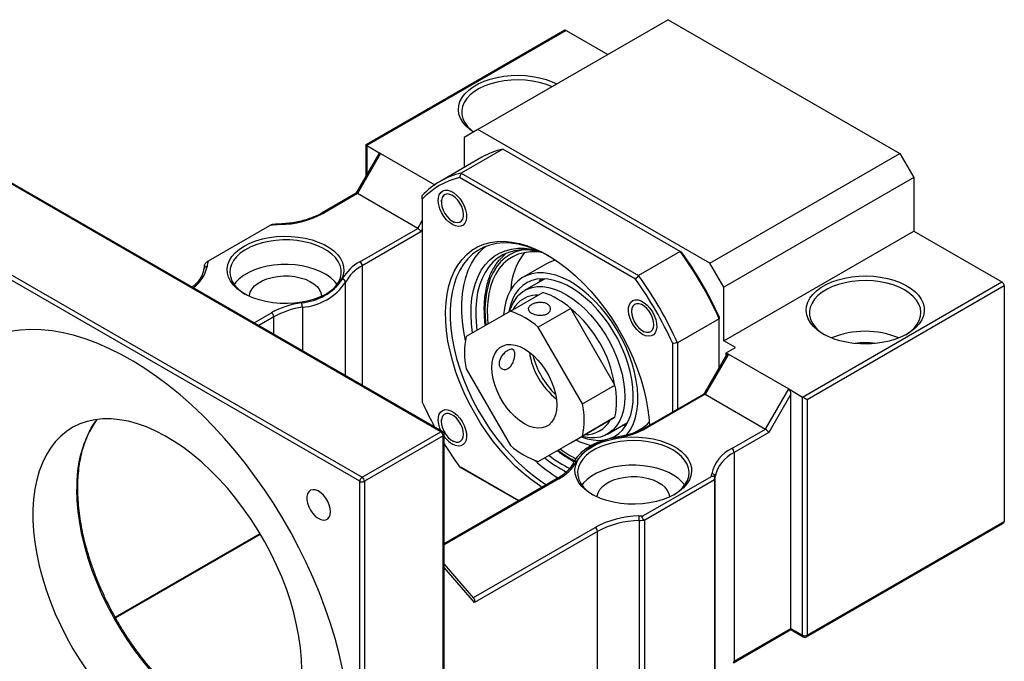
# Model space of a CAD drawing. Header units: millimetres. Extents: x 48 to 285, y 29 to 197.
# Tile 6 of 6: x 210 to 260, y 140 to 173. Entities that reach past the tile are written whole.
import ezdxf

# ---------------------------------------------------------------- set-up
doc = ezdxf.new("R2010")
doc.units = ezdxf.units.MM

msp = doc.modelspace()

# ---------------------------------------------------------------- linework, layer by layer
at = {"color": 7, "linetype": 'Continuous', "lineweight": 25}
for p, q in [((243.2072, 172.9272), (233.5435, 167.3484)), ((243.2072, 172.9272), (254.9924, 166.1238)), ((237.9385, 172.3906), (227.8378, 166.5596)), ((238.0218, 172.3824), (227.8866, 166.5314)), ((238.0218, 172.3824), (240.1426, 171.158)), ((233.5435, 167.3484), (232.8363, 166.9401)), ((245.3286, 160.545), (233.5435, 167.3484)), ((232.8363, 166.9401), (232.8363, 165.4096)), ((227.8378, 166.5596), (227.8378, 164.9548)), ((227.8866, 166.5314), (228.5937, 166.1232)), ((234.8089, 166.3457), (232.6876, 165.1211)), ((243.8274, 161.1395), (234.8089, 166.3457)), ((228.4975, 166.0975), (227.342, 164.0961)), ((228.5937, 166.1232), (227.4152, 164.082)), ((228.5937, 166.1232), (231.3466, 164.534)), ((233.7353, 165.9285), (231.614, 164.7039)), ((245.3286, 160.545), (254.9924, 166.1238)), ((254.9924, 166.1238), (255.6995, 164.8991)), ((231.6578, 151.9737), (208.3233, 165.4444)), ((231.7412, 151.982), (208.4066, 165.4527)), ((241.5511, 159.7322), (232.6068, 164.8956)), ((232.6876, 165.1211), (241.7061, 159.9149)), ((255.6995, 164.8991), (246.0357, 159.3203)), ((255.6995, 164.8991), (255.6995, 162.1773)), ((227.3462, 164.0985), (225.6205, 163.1023)), ((227.4152, 164.082), (225.7039, 163.0941)), ((230.4793, 162.3131), (227.4152, 164.082)), ((230.715, 163.8031), (230.715, 153.4746)), ((231.68, 163.7516), (231.68, 163.6631)), ((227.533, 149.4564), (204.1985, 162.9272)), ((204.3164, 163.1313), (227.6509, 149.6606)), ((232.2456, 162.6834), (232.3221, 162.6392)), ((219.8413, 160.6622), (222.9683, 162.4673)), ((227.5454, 160.6194), (230.4793, 162.3131)), ((246.0357, 156.5985), (255.6995, 162.1773)), ((255.6995, 162.1773), (260.1778, 159.592)), ((230.646, 162.1372), (227.6633, 160.4153)), ((243.8274, 161.1395), (241.7061, 159.9149)), ((219.6418, 160.4383), (219.6065, 160.2524)), ((237.0195, 160.5116), (235.841, 159.8312)), ((246.0357, 159.3203), (245.3286, 160.545)), ((236.9352, 159.7508), (235.9136, 159.1611)), ((236.8064, 159.7531), (236.802, 159.6739)), ((246.0357, 156.5985), (246.0357, 159.3203)), ((250.0426, 153.7411), (260.1778, 159.592)), ((260.2957, 159.3879), (250.2783, 153.605)), ((260.2957, 159.3879), (260.2957, 147.4119)), ((235.1902, 158.1087), (236.8402, 159.0612)), ((238.2606, 158.2412), (236.6107, 157.2886)), ((240.5069, 154.3505), (238.2606, 158.2412)), ((241.3466, 158.1711), (241.3466, 158.0827)), ((235.1902, 158.1087), (232.944, 156.8115)), ((245.8, 157.7229), (243.6786, 156.4983)), ((245.8, 155.2425), (245.8, 157.7229)), ((238.8569, 153.398), (236.6107, 157.2886)), ((241.9122, 157.103), (241.9888, 157.0587)), ((243.4429, 152.9808), (243.4429, 156.4554)), ((243.6786, 156.4983), (243.6786, 153.1168)), ((246.6249, 156.2583), (246.0357, 156.5985)), ((246.1535, 155.9862), (246.6249, 156.2583)), ((246.1751, 155.8923), (245.0197, 153.891)), ((246.2714, 155.9181), (245.0929, 153.8769)), ((246.1535, 155.9862), (246.2714, 155.9181)), ((246.1535, 155.8549), (246.1535, 155.9862)), ((246.2714, 155.9181), (249.3355, 154.1493)), ((232.944, 155.1712), (235.1902, 151.2806)), ((238.8569, 153.398), (240.5069, 154.3505)), ((248.157, 152.108), (249.3355, 154.1493)), ((249.3355, 154.1493), (250.0426, 153.7411)), ((245.0238, 153.8934), (242.0756, 152.1914)), ((245.0929, 153.8769), (242.159, 152.1832)), ((245.0929, 153.8769), (248.157, 152.108)), ((249.4534, 153.8888), (248.3237, 151.9321)), ((249.4534, 141.9692), (249.4534, 153.8888)), ((250.0426, 141.629), (250.0426, 153.7411)), ((250.2783, 153.605), (250.2783, 141.629)), ((238.2606, 151.4131), (240.5069, 152.7103)), ((240.5069, 152.7103), (238.8569, 151.7578)), ((231.68, 152.5889), (231.68, 152.5004)), ((240.13, 151.8574), (241.1515, 152.4472)), ((241.0512, 152.3045), (240.907, 152.306)), ((241.4651, 151.9162), (241.8525, 152.1398)), ((227.6509, 149.6606), (231.6578, 151.9737)), ((231.7757, 151.7696), (227.7687, 149.4564)), ((231.7757, 130.1313), (231.7757, 151.7696)), ((231.8245, 130.1993), (231.8245, 151.8376)), ((236.6107, 150.4606), (238.8569, 151.7578)), ((246.4457, 151.1201), (248.157, 152.108)), ((248.3237, 151.9321), (246.5635, 150.916)), ((232.2456, 151.5207), (232.3221, 151.4765)), ((236.6107, 150.4606), (238.2606, 151.4131)), ((246.5635, 150.916), (246.5635, 140.3009)), ((232.6068, 150.1978), (235.6145, 148.4615)), ((235.6145, 148.4615), (232.6876, 150.1512)), ((241.9506, 147.7087), (245.4067, 149.7039)), ((245.5956, 139.077), (245.5956, 149.692)), ((227.533, 122.5106), (227.533, 149.4564)), ((227.7687, 149.4564), (227.7687, 122.5106)), ((237.5725, 149.5919), (231.8245, 146.2736)), ((245.5643, 149.5227), (242.0287, 147.4817)), ((245.5643, 149.5227), (245.5643, 138.9077)), ((241.7355, 147.4636), (241.7355, 136.8486)), ((242.0287, 136.8666), (242.0287, 147.4817)), ((250.2438, 141.5527), (260.2266, 147.3157)), ((250.2783, 141.629), (260.2957, 147.4119)), ((215.1281, 142.5075), (222.4914, 146.7582)), ((239.6153, 146.9048), (233.3625, 143.2952)), ((239.6153, 136.2898), (239.6153, 146.9048)), ((233.337, 143.5113), (231.8245, 145.2579)), ((246.529, 140.2246), (249.4534, 141.9128)), ((246.5635, 140.3009), (249.4534, 141.9692)), ((249.4534, 141.9692), (250.0426, 141.629)), ((249.4534, 141.9128), (250.0771, 141.5527))]:
    msp.add_line(p, q, dxfattribs=at)
at = {"color": 8, "linetype": 'Continuous', "lineweight": 25}
for p, q in [((227.8866, 166.5314), (227.8866, 165.0394)), ((230.4793, 162.3131), (230.715, 162.7214)), ((230.715, 162.2567), (230.646, 162.1372)), ((227.6633, 160.4153), (227.6633, 154.3361)), ((236.6599, 159.5919), (236.7512, 159.7516)), ((226.8108, 154.8282), (226.8108, 159.5743)), ((224.617, 158.3078), (224.617, 156.0947)), ((222.1622, 157.5118), (223.0423, 158.0198)), ((223.1602, 157.8157), (222.398, 157.3757)), ((223.1602, 156.9357), (223.1602, 157.8157)), ((237.6559, 149.5836), (231.8245, 146.2172)), ((215.1044, 142.5502), (222.4664, 146.8002)), ((233.3131, 143.5388), (239.4974, 147.109)), ((233.3625, 143.2952), (231.8245, 145.0714))]:
    msp.add_line(p, q, dxfattribs=at)
at = {"color": 7, "linetype": 'Continuous', "lineweight": 25, "flags": 128}
for points in [[(233.3106, 167.214), (233.1253, 167.3461), (232.9261, 167.5256), (232.7665, 167.7179), (232.6491, 167.9201), (232.5757, 168.1291), (232.5473, 168.3417), (232.5643, 168.5547), (232.6266, 168.7649), (232.7331, 168.969), (232.8823, 169.1641), (233.0719, 169.3471), (233.299, 169.5153), (233.5602, 169.666), (233.8515, 169.7971), (234.1685, 169.9066), (234.5064, 169.9927), (234.8601, 170.0542), (235.2241, 170.0902), (235.5931, 170.1), (235.9614, 170.0836), (236.3234, 170.0412), (236.6736, 169.9735), (237.0067, 169.8814), (237.3177, 169.7663), (237.5466, 169.6594)], [(237.3002, 169.5171), (237.2777, 169.5273), (236.9767, 169.6444), (236.6521, 169.7383), (236.3094, 169.8076), (235.9542, 169.8509), (235.5923, 169.8677), (235.2297, 169.8576), (234.8723, 169.8209), (234.5259, 169.758), (234.1963, 169.6701), (233.8889, 169.5586), (233.6087, 169.4253), (233.3603, 169.2724), (233.1479, 169.1025), (232.9748, 168.9182), (232.844, 168.7227), (232.7575, 168.5192), (232.7169, 168.3109), (232.7227, 168.1013), (232.7749, 167.8939), (232.8726, 167.6921), (233.0142, 167.4991), (233.1974, 167.3181), (233.3212, 167.2201)], [(232.2457, 162.5064), (232.0911, 162.6151), (231.9438, 162.7574), (231.8106, 162.9269), (231.6977, 163.1155), (231.6105, 163.3144), (231.553, 163.5144), (231.5278, 163.706), (231.5362, 163.8804), (231.5778, 164.0294), (231.6506, 164.1459), (231.7513, 164.2247), (231.875, 164.2619), (232.0161, 164.2558), (232.1679, 164.2067), (232.3234, 164.117), (232.4752, 163.9908), (232.6163, 163.8339), (232.74, 163.6539), (232.8407, 163.459), (232.9135, 163.2583), (232.9551, 163.0613), (232.9635, 162.8772), (232.9383, 162.7146), (232.8808, 162.5811), (232.7936, 162.4828), (232.6807, 162.4245), (232.5475, 162.4089), (232.4002, 162.4366), (232.2457, 162.5064)], [(231.7135, 163.4223), (231.7749, 163.2462), (231.8636, 163.0754), (231.9745, 162.9198), (232.1012, 162.7884), (232.2363, 162.6888), (232.3719, 162.6269), (232.5002, 162.6063), (232.6137, 162.6281), (232.7058, 162.691), (232.7712, 162.7915), (232.806, 162.9236), (232.8083, 163.0798), (232.7778, 163.2509), (232.7164, 163.4269), (232.6277, 163.5977), (232.5168, 163.7534), (232.3901, 163.8848), (232.255, 163.9843), (232.1194, 164.0462), (231.9911, 164.0669), (231.8776, 164.0451), (231.7855, 163.9821), (231.7201, 163.8817), (231.6853, 163.7495), (231.683, 163.5934), (231.7135, 163.4223)], [(221.6641, 161.4151), (221.9435, 161.5573), (222.2517, 161.6782), (222.5836, 161.7758), (222.9341, 161.8487), (223.2977, 161.8956), (223.6686, 161.9158), (224.041, 161.9091), (224.409, 161.8754), (224.7667, 161.8154), (225.1086, 161.73), (225.4293, 161.6205), (225.7237, 161.4887), (225.9871, 161.3366), (226.2155, 161.1667), (226.4051, 160.9816), (226.5531, 160.7842), (226.657, 160.5777), (226.7153, 160.3652), (226.727, 160.1503), (226.6919, 159.9361), (226.6107, 159.7263), (226.4845, 159.5239), (226.3153, 159.3323), (226.1059, 159.1544), (225.8596, 158.9931), (225.5801, 158.8508), (225.272, 158.7299), (224.94, 158.6323), (224.5895, 158.5594), (224.2259, 158.5125), (223.855, 158.4923), (223.4826, 158.499), (223.1146, 158.5327), (222.7569, 158.5927), (222.415, 158.6781), (222.0943, 158.7876), (221.7999, 158.9194), (221.5365, 159.0715), (221.3081, 159.2414), (221.1185, 159.4265), (220.9705, 159.6239), (220.8666, 159.8305), (220.8083, 160.0429), (220.7966, 160.2579), (220.8317, 160.472), (220.9129, 160.6819), (221.0391, 160.8842), (221.2083, 161.0759), (221.4177, 161.2537), (221.6641, 161.4151)], [(225.8117, 158.966), (225.9484, 159.055), (226.1609, 159.225), (226.3339, 159.4092), (226.4648, 159.6047), (226.5512, 159.8083), (226.5919, 160.0166), (226.586, 160.2261), (226.5339, 160.4335), (226.4361, 160.6354), (226.2945, 160.8284), (226.1113, 161.0093), (225.8895, 161.1753), (225.6328, 161.3235), (225.3453, 161.4515), (225.0319, 161.5573), (224.6976, 161.639), (224.3479, 161.6955), (223.9886, 161.7256), (223.6256, 161.7289), (223.2648, 161.7055), (222.9122, 161.6556), (222.5735, 161.58), (222.2544, 161.4801), (221.96, 161.3575), (221.6952, 161.2141), (221.4643, 161.0524), (221.2711, 160.8749), (221.1188, 160.6846), (221.01, 160.4847), (220.9463, 160.2783), (220.9288, 160.069), (220.9579, 159.8601), (221.033, 159.655), (221.1529, 159.4572), (221.3157, 159.2698), (221.5186, 159.096), (221.7119, 158.966)], [(236.8007, 149.1463), (236.667, 149.2338), (236.2576, 149.5268), (235.8534, 149.8542), (235.457, 150.2139), (235.0708, 150.6036), (234.6973, 151.0209), (234.3389, 151.4631), (233.9978, 151.9275), (233.6762, 152.4111), (233.376, 152.9108), (233.0993, 153.4235), (232.8478, 153.946), (232.623, 154.4749), (232.4264, 155.0069), (232.2592, 155.5387), (232.1225, 156.0668), (232.0171, 156.5879), (231.9437, 157.0988), (231.9028, 157.5962), (231.8946, 158.077), (231.9191, 158.538), (231.9763, 158.9765), (232.0658, 159.3897), (232.187, 159.7748), (232.339, 160.1296), (232.5211, 160.4517), (232.732, 160.7391), (232.9703, 160.99), (233.2347, 161.2028), (233.5233, 161.3762), (233.8344, 161.509), (234.166, 161.6005), (234.5161, 161.65), (234.8823, 161.6572), (235.2625, 161.6222), (235.6541, 161.545), (236.0547, 161.4263), (236.4618, 161.2667), (236.8728, 161.0672), (237.2851, 160.8292), (237.6961, 160.5541), (238.1033, 160.2437), (238.5039, 159.8999), (238.8955, 159.5249), (239.2756, 159.121), (239.6419, 158.6909), (239.9919, 158.2373), (240.3236, 157.7629), (240.6347, 157.2709), (240.9233, 156.7642), (241.1876, 156.2462), (241.426, 155.7201), (241.6369, 155.1893), (241.8189, 154.657), (241.971, 154.1266), (242.0922, 153.6016), (242.1816, 153.0852), (242.2388, 152.5806), (242.257, 152.2961)], [(237.1391, 160.9179), (236.7891, 161.1013), (236.3839, 161.2784), (235.9841, 161.415), (235.5921, 161.5102), (235.2105, 161.5633), (234.8418, 161.5741), (234.4884, 161.5425), (234.1525, 161.4687), (233.8364, 161.3532), (233.5421, 161.1966), (233.2714, 161.0001), (233.0263, 160.7649), (232.8082, 160.4925), (232.6185, 160.1847), (232.4585, 159.8435), (232.3293, 159.4711), (232.2317, 159.0699), (232.1662, 158.6425), (232.1333, 158.1918), (232.1333, 157.7205), (232.1662, 157.2318), (232.2317, 156.7288), (232.3293, 156.2149), (232.4585, 155.6933), (232.6185, 155.1674), (232.8082, 154.6406), (233.0263, 154.1164), (233.2714, 153.5981), (233.5421, 153.0891), (233.8364, 152.5928), (234.1525, 152.1122), (234.4884, 151.6506), (234.8418, 151.211), (235.2105, 150.7961), (235.5921, 150.4087), (235.9841, 150.0513), (236.3839, 149.7262), (236.7891, 149.4355), (237.0317, 149.2796)], [(232.9051, 156.6175), (232.8209, 157.069), (232.7554, 157.572), (232.7226, 158.0607), (232.7226, 158.5319), (232.7554, 158.9827), (232.8209, 159.4101), (232.9186, 159.8113), (233.0478, 160.1837), (233.2078, 160.5249), (233.3974, 160.8327), (233.6155, 161.1051), (233.8607, 161.3403), (233.9206, 161.3888)], [(233.2692, 156.9993), (233.2151, 157.4572), (233.1909, 157.9148), (233.199, 158.3546), (233.2392, 158.7734), (233.3113, 159.1684), (233.4149, 159.5368), (233.549, 159.876), (233.7129, 160.1835), (233.9054, 160.4574), (234.1251, 160.6956), (234.3705, 160.8964), (234.6398, 161.0585), (234.9312, 161.1808), (235.2426, 161.2623), (235.5719, 161.3025), (235.9167, 161.3011), (236.2746, 161.2581), (236.6179, 161.1808)], [(236.82, 161.0847), (236.7755, 161.0972), (236.412, 161.1785), (236.0593, 161.2185), (235.7199, 161.2168), (235.3962, 161.1735), (235.0906, 161.0889), (234.8052, 160.9636), (234.5422, 160.7986), (234.3034, 160.5949), (234.0905, 160.3541), (233.9051, 160.0779), (233.7485, 159.7683), (233.6219, 159.4275), (233.5261, 159.058), (233.4619, 158.6625), (233.4296, 158.2437), (233.4296, 157.8047), (233.4619, 157.3487), (233.4886, 157.126)], [(236.82, 161.0847), (236.5369, 161.1169), (236.2054, 161.118), (235.8896, 161.0775), (235.5918, 160.9956), (235.3143, 160.873), (235.0591, 160.7107), (234.8283, 160.5098), (234.6237, 160.2718), (234.4466, 159.9987), (234.2986, 159.6924), (234.1807, 159.3553), (234.0939, 158.99), (234.0387, 158.5992), (234.0156, 158.186), (234.0248, 157.7534), (234.0495, 157.4499)], [(226.3794, 159.4692), (226.2525, 159.6229), (226.0593, 159.8003), (225.8285, 159.9621), (225.5636, 160.1055), (225.2692, 160.2281), (224.9501, 160.328), (224.6114, 160.4035), (224.2588, 160.4534), (223.898, 160.4769), (223.535, 160.4736), (223.1757, 160.4434), (222.826, 160.387), (222.4917, 160.3053), (222.1783, 160.1995), (221.8908, 160.0715), (221.6341, 159.9233), (221.4123, 159.7573), (221.2291, 159.5764), (221.1442, 159.4692)], [(221.9286, 158.8575), (221.9318, 158.9071), (221.9733, 159.0757), (222.061, 159.2383), (222.1929, 159.3907), (222.3653, 159.5289), (222.574, 159.6493), (222.8134, 159.7489), (223.0773, 159.825), (223.359, 159.8757), (223.6511, 159.8996), (223.9461, 159.8962), (224.2363, 159.8655), (224.5142, 159.8083), (224.7727, 159.7261), (225.0049, 159.6211), (225.205, 159.4959), (225.3677, 159.3538), (225.4887, 159.1985), (225.5651, 159.0339), (225.5948, 158.8645), (225.595, 158.8575)], [(241.3815, 155.4425), (241.2306, 155.8755), (241.0511, 156.3063), (240.8446, 156.7307), (240.6133, 157.1446), (240.3592, 157.5442), (240.085, 157.9254), (239.7931, 158.2847), (239.4864, 158.6186), (239.1679, 158.9238), (238.8406, 159.1974), (238.5077, 159.4369), (238.1724, 159.6398), (237.838, 159.8043), (237.5075, 159.9287), (237.1843, 160.0119), (236.8714, 160.053), (236.5719, 160.0516), (236.2886, 160.0079), (236.0243, 159.9221), (235.7814, 159.7951), (235.5625, 159.6282), (235.3694, 159.4229), (235.2042, 159.1812), (235.0684, 158.9055), (234.9633, 158.5983), (234.8899, 158.2628), (234.8497, 157.912)], [(241.166, 155.4565), (241.0206, 155.8726), (240.8467, 156.2864), (240.6463, 156.6936), (240.4214, 157.0901), (240.1743, 157.4717), (239.9075, 157.8346), (239.6238, 158.175), (239.3261, 158.4895), (239.0174, 158.7748), (238.7009, 159.028), (238.3798, 159.2464), (238.0575, 159.428), (237.7373, 159.5707), (237.4223, 159.6731), (237.116, 159.7342), (236.8214, 159.7533), (236.5415, 159.7303), (236.2792, 159.6653), (236.0372, 159.5592), (235.818, 159.4128), (235.6238, 159.2278), (235.4567, 159.006), (235.3183, 158.7498), (235.21, 158.4617), (235.1331, 158.1447), (235.1199, 158.0681)], [(255.3459, 156.9386), (255.0691, 156.7974), (254.7644, 156.6769), (254.4364, 156.579), (254.0899, 156.505), (253.7304, 156.4562), (253.3631, 156.4332), (252.9938, 156.4365), (252.628, 156.466), (252.2712, 156.5212), (251.9289, 156.6013), (251.6062, 156.705), (251.308, 156.8309), (251.0389, 156.9769), (250.803, 157.141), (250.6037, 157.3205), (250.4442, 157.5128), (250.3268, 157.715), (250.2534, 157.924), (250.2249, 158.1366), (250.242, 158.3496), (250.3043, 158.5598), (250.4108, 158.7639), (250.56, 158.959), (250.7496, 159.142), (250.9767, 159.3102), (251.2379, 159.4609), (251.5292, 159.592), (251.8462, 159.7015), (252.1841, 159.7876), (252.5377, 159.8491), (252.9018, 159.8851), (253.2708, 159.8949), (253.6391, 159.8785), (254.001, 159.8361), (254.3513, 159.7683), (254.6844, 159.6763), (254.9954, 159.5612), (255.2796, 159.425), (255.5326, 159.2697), (255.7506, 159.0975), (255.9304, 158.9113), (256.0691, 158.7136), (256.1647, 158.5077), (256.2157, 158.2965), (256.2214, 158.0833), (256.1816, 157.8713), (256.0971, 157.6637), (255.969, 157.4637), (255.7993, 157.2743), (255.5905, 157.0984), (255.3459, 156.9386)], [(255.2281, 159.1837), (254.9554, 159.3222), (254.6543, 159.4393), (254.3298, 159.5332), (253.9871, 159.6025), (253.6319, 159.6458), (253.27, 159.6626), (252.9074, 159.6525), (252.5499, 159.6158), (252.2036, 159.5529), (251.874, 159.465), (251.5666, 159.3535), (251.2864, 159.2202), (251.038, 159.0673), (250.8255, 158.8974), (250.6525, 158.7131), (250.5216, 158.5176), (250.4352, 158.3141), (250.3945, 158.1058), (250.4004, 157.8962), (250.4525, 157.6888), (250.5503, 157.487), (250.6919, 157.294), (250.8751, 157.113), (251.0969, 156.9471), (251.1635, 156.9048)], [(235.6272, 158.9431), (235.826, 159.1061), (236.0488, 159.2297), (236.2933, 159.3126), (236.5567, 159.3538), (236.8362, 159.3529), (237.1287, 159.3098), (237.4309, 159.2252), (237.7396, 159.0998), (238.0515, 158.9351), (238.3629, 158.7328), (238.6707, 158.4952), (238.9713, 158.2249), (239.2616, 157.9249), (239.5382, 157.5984), (239.7983, 157.249), (240.0388, 156.8805), (240.2573, 156.497), (240.4513, 156.1027), (240.6187, 155.7019), (240.7576, 155.299), (240.8665, 154.8984), (240.9443, 154.5045), (240.99, 154.1215), (241.0033, 153.7538), (240.9838, 153.4054), (240.932, 153.0799), (240.8482, 152.7811), (240.7334, 152.5122), (240.589, 152.2761), (240.4164, 152.0755), (240.2176, 151.9124), (239.9947, 151.7888), (239.7503, 151.7059), (239.4868, 151.6647), (239.2074, 151.6657), (238.9149, 151.7087), (238.8139, 151.7326)], [(255.2856, 156.9048), (255.2912, 156.9083), (255.5221, 157.07), (255.7153, 157.2475), (255.8676, 157.4377), (255.9764, 157.6377), (256.0401, 157.844), (256.0576, 158.0534), (256.0285, 158.2623), (255.9534, 158.4674), (255.8335, 158.6652), (255.6707, 158.8526), (255.4678, 159.0264), (255.2281, 159.1837)], [(241.9123, 156.926), (241.7578, 157.0346), (241.6105, 157.177), (241.4773, 157.3464), (241.3644, 157.535), (241.2772, 157.7339), (241.2196, 157.9339), (241.1945, 158.1256), (241.2029, 158.3), (241.2445, 158.4489), (241.3173, 158.5655), (241.4179, 158.6442), (241.5417, 158.6814), (241.6828, 158.6753), (241.8346, 158.6263), (241.99, 158.5365), (242.1419, 158.4103), (242.2829, 158.2535), (242.4067, 158.0734), (242.5073, 157.8785), (242.5802, 157.6779), (242.6217, 157.4809), (242.6302, 157.2968), (242.605, 157.1342), (242.5475, 157.0006), (242.4602, 156.9024), (242.3474, 156.8441), (242.2142, 156.8284), (242.0669, 156.8562), (241.9123, 156.926)], [(235.5808, 158.5356), (235.4168, 158.3438), (235.3136, 158.1799)], [(241.7205, 158.4814), (241.5987, 158.4808), (241.4952, 158.4381), (241.4158, 158.3558), (241.3654, 158.2387), (241.3467, 158.0934), (241.3609, 157.9286), (241.4072, 157.7538), (241.4828, 157.5791), (241.5833, 157.4147), (241.703, 157.2701), (241.8349, 157.1538), (241.9712, 157.0724), (242.1041, 157.0309), (242.2259, 157.0314), (242.3295, 157.0741), (242.4088, 157.1564), (242.4593, 157.2736), (242.4779, 157.4188), (242.4637, 157.5836), (242.4175, 157.7585), (242.3419, 157.9332), (242.2413, 158.0976), (242.1216, 158.2422), (241.9898, 158.3585), (241.8534, 158.4398), (241.7205, 158.4814)], [(226.6605, 139.9172), (226.4855, 140.6823), (226.2798, 141.4534), (226.0442, 142.2281), (225.7792, 143.0042), (225.4857, 143.7795), (225.1643, 144.5517), (224.8162, 145.3186), (224.4423, 146.0781), (224.0437, 146.8278), (223.6214, 147.5658), (223.1768, 148.2897), (222.7112, 148.9976), (222.2258, 149.6873), (221.722, 150.357), (221.2014, 151.0047), (220.6654, 151.6285), (220.1155, 152.2265), (219.5534, 152.7972), (218.9807, 153.3388), (218.3989, 153.8498), (217.8099, 154.3287), (217.2153, 154.7741), (216.6168, 155.1848), (216.0161, 155.5595), (215.415, 155.8972), (214.8152, 156.1969), (214.2184, 156.4577), (213.6263, 156.679), (213.0407, 156.86), (212.4633, 157.0002), (211.8957, 157.0992), (211.3395, 157.1568), (210.7964, 157.1727), (210.2679, 157.147), (209.7555, 157.0796)], [(235.9004, 152.3794), (235.6656, 152.5343), (235.4356, 152.7249), (235.215, 152.9472), (235.0084, 153.1968), (234.82, 153.4685), (234.6535, 153.7568), (234.5124, 154.0558), (234.3996, 154.3596), (234.3174, 154.6617), (234.2673, 154.9563), (234.2505, 155.2371), (234.2673, 155.4985), (234.3174, 155.7353), (234.3996, 155.9425), (234.5124, 156.1159), (234.6535, 156.2521), (234.82, 156.3482), (235.0084, 156.4024), (235.215, 156.4134), (235.4356, 156.381), (235.6656, 156.306), (235.9004, 156.1899), (236.1352, 156.0349), (236.3653, 155.8444), (236.5858, 155.622), (236.7924, 155.3725), (236.9809, 155.1008), (237.1473, 154.8125), (237.2884, 154.5134), (237.4012, 154.2097), (237.4835, 153.9075), (237.5335, 153.613), (237.5503, 153.3322), (237.5335, 153.0707), (237.4835, 152.834), (237.4012, 152.6268), (237.2884, 152.4533), (237.1473, 152.3171), (236.9809, 152.221), (236.7924, 152.1669), (236.5858, 152.1559), (236.3653, 152.1882), (236.1352, 152.2632), (235.9004, 152.3794)], [(238.7864, 151.7167), (239.0927, 151.6176), (239.399, 151.5565), (239.6936, 151.5374), (239.9735, 151.5604), (240.2358, 151.6253), (240.4778, 151.7315), (240.697, 151.8779), (240.8912, 152.0629), (241.0583, 152.2846), (241.1967, 152.5409), (241.305, 152.829), (241.3819, 153.146), (241.4268, 153.4887), (241.4392, 153.8535), (241.419, 154.2366), (241.3663, 154.6343), (241.2817, 155.0423), (241.166, 155.4565)], [(241.0755, 151.7855), (241.1456, 151.8678), (241.3108, 152.1095), (241.4466, 152.3852), (241.5517, 152.6923), (241.6251, 153.0279), (241.666, 153.3887), (241.6741, 153.7712), (241.6493, 154.1717), (241.5919, 154.5865), (241.5023, 155.0114), (241.3815, 155.4425)], [(231.6611, 152.0282), (231.6105, 152.1517), (231.553, 152.3517), (231.5278, 152.5433), (231.5362, 152.7177), (231.5778, 152.8667), (231.6506, 152.9832), (231.7513, 153.062), (231.875, 153.0991), (232.0161, 153.0931), (232.1679, 153.044), (232.3234, 152.9543), (232.4752, 152.828), (232.6163, 152.6712), (232.74, 152.4912), (232.8407, 152.2962), (232.9135, 152.0956), (232.9551, 151.8986), (232.9635, 151.7145), (232.9383, 151.5519), (232.8808, 151.4184), (232.7936, 151.3201), (232.6807, 151.2618), (232.5475, 151.2462), (232.4002, 151.2739), (232.2457, 151.3437), (232.2457, 151.3437)], [(232.4375, 151.4486), (232.5593, 151.4492), (232.6628, 151.4919), (232.7421, 151.5742), (232.7926, 151.6913), (232.8113, 151.8366), (232.7971, 152.0014), (232.7508, 152.1762), (232.6752, 152.3509), (232.5746, 152.5153), (232.455, 152.6599), (232.3231, 152.7762), (232.1868, 152.8576), (232.0538, 152.8991), (231.932, 152.8986), (231.8285, 152.8559), (231.7492, 152.7736), (231.6987, 152.6564), (231.68, 152.5112), (231.6942, 152.3464), (231.7405, 152.1715), (231.8161, 151.9968), (231.9167, 151.8324), (232.0363, 151.6878), (232.1682, 151.5715), (232.3046, 151.4902), (232.4375, 151.4486)], [(224.5868, 139.8614), (224.5705, 140.4154), (224.5217, 140.9855), (224.4406, 141.5691), (224.3277, 142.1634), (224.1835, 142.7654), (224.0085, 143.3725), (223.8038, 143.9816), (223.5702, 144.5899), (223.3089, 145.1944), (223.0211, 145.7924), (222.7082, 146.3809), (222.3717, 146.9571), (222.0132, 147.5183), (221.6343, 148.0619), (221.237, 148.5851), (220.823, 149.0856), (220.3944, 149.5609), (219.9532, 150.0089), (219.5015, 150.4272), (219.0415, 150.814), (218.5753, 151.1675), (218.1052, 151.4858), (217.6334, 151.7676), (217.1622, 152.0114), (216.6938, 152.2161), (216.2304, 152.3808), (215.7743, 152.5046), (215.3275, 152.587), (214.8924, 152.6275), (214.4709, 152.626), (214.065, 152.5825), (213.6766, 152.4971), (213.3077, 152.3703), (212.96, 152.2028), (212.6351, 151.9952), (212.3345, 151.7486), (212.0598, 151.4642), (211.8122, 151.1432), (211.5929, 150.7874), (211.403, 150.3982), (211.2433, 149.9777), (211.1147, 149.5277), (211.0176, 149.0505), (210.9527, 148.5483), (210.9201, 148.0235), (210.9201, 147.4786), (210.9527, 146.9162), (211.0176, 146.339), (211.1147, 145.7498), (211.2433, 145.1512), (211.403, 144.5463), (211.5929, 143.9379), (211.8122, 143.3288), (212.0598, 142.722), (212.3345, 142.1204), (212.6351, 141.5268), (212.96, 140.9441), (213.3077, 140.3751), (213.6766, 139.8224)], [(241.0183, 152.3703), (241.0418, 152.3582), (241.0891, 152.3345)], [(243.5372, 148.788), (243.2578, 148.6457), (242.9496, 148.5248), (242.6177, 148.4272), (242.2672, 148.3543), (241.9036, 148.3074), (241.5327, 148.2872), (241.1603, 148.2939), (240.7923, 148.3276), (240.4346, 148.3876), (240.0926, 148.473), (239.772, 148.5825), (239.4776, 148.7143), (239.2141, 148.8664), (238.9858, 149.0363), (238.7962, 149.2214), (238.6482, 149.4188), (238.5443, 149.6254), (238.486, 149.8378), (238.4743, 150.0528), (238.5093, 150.2669), (238.5906, 150.4768), (238.7168, 150.6791), (238.8859, 150.8708), (239.0954, 151.0486), (239.3417, 151.21), (239.6212, 151.3522), (239.9293, 151.4731), (240.2613, 151.5707), (240.6118, 151.6436), (240.9754, 151.6905), (241.3463, 151.7107), (241.7187, 151.704), (242.0866, 151.6703), (242.4444, 151.6103), (242.7863, 151.5249), (243.107, 151.4154), (243.4014, 151.2836), (243.6648, 151.1315), (243.8931, 150.9616), (244.0828, 150.7765), (244.2308, 150.5791), (244.3347, 150.3726), (244.393, 150.1601), (244.4047, 149.9452), (244.3696, 149.731), (244.2883, 149.5212), (244.1621, 149.3188), (243.993, 149.1272), (243.7836, 148.9493), (243.5372, 148.788)], [(243.4429, 151.0467), (243.1703, 151.1851), (242.8692, 151.3022), (242.5447, 151.3962), (242.202, 151.4654), (241.8468, 151.5087), (241.4849, 151.5255), (241.1222, 151.5155), (240.7648, 151.4787), (240.4184, 151.4158), (240.0889, 151.3279), (239.7814, 151.2164), (239.5013, 151.0831), (239.2529, 150.9303), (239.0404, 150.7603), (238.8674, 150.5761), (238.7365, 150.3805), (238.6501, 150.177), (238.6094, 149.9687), (238.6152, 149.7591), (238.6674, 149.5517), (238.7651, 149.3499), (238.9068, 149.1569), (239.09, 148.9759), (239.3118, 148.81), (239.3896, 148.7609)], [(243.4893, 148.7609), (243.5061, 148.7712), (243.737, 148.9329), (243.9302, 149.1104), (244.0824, 149.3007), (244.1913, 149.5006), (244.255, 149.707), (244.2724, 149.9163), (244.2434, 150.1252), (244.1683, 150.3303), (244.0484, 150.5281), (243.8856, 150.7155), (243.6827, 150.8893), (243.4429, 151.0467)], [(244.0571, 149.2641), (243.9302, 149.4178), (243.737, 149.5952), (243.5061, 149.757), (243.2413, 149.9003), (242.9469, 150.023), (242.6277, 150.1229), (242.2891, 150.1984), (241.9364, 150.2483), (241.5757, 150.2718), (241.2126, 150.2685), (240.8534, 150.2383), (240.5037, 150.1819), (240.1694, 150.1002), (239.8559, 149.9944), (239.5685, 149.8664), (239.3118, 149.7182), (239.09, 149.5522), (238.9068, 149.3713), (238.8219, 149.2641)], [(239.6063, 148.6524), (239.6095, 148.702), (239.6509, 148.8706), (239.7387, 149.0332), (239.8705, 149.1856), (240.043, 149.3238), (240.2516, 149.4442), (240.491, 149.5438), (240.755, 149.6199), (241.0367, 149.6706), (241.3288, 149.6945), (241.6238, 149.6911), (241.914, 149.6604), (242.1919, 149.6032), (242.4503, 149.521), (242.6826, 149.416), (242.8826, 149.2908), (243.0453, 149.1487), (243.1664, 148.9934), (243.2428, 148.8288), (243.2724, 148.6594), (243.2726, 148.6524)], [(226.0502, 147.906), (226.034, 148.0755), (225.9862, 148.2544), (225.9095, 148.4334), (225.808, 148.6025), (225.6872, 148.7529), (225.5535, 148.8763), (225.4142, 148.9661), (225.2767, 149.0174), (225.1486, 149.0276), (225.0367, 148.996), (224.947, 148.9243), (224.8843, 148.8164), (224.8521, 148.6782), (224.8521, 148.5171), (224.8843, 148.3417), (224.947, 148.1615), (225.0367, 147.9863), (225.1486, 147.8254), (225.2767, 147.6876), (225.4142, 147.5803), (225.5535, 147.5092), (225.6872, 147.4783), (225.808, 147.4891), (225.9095, 147.5411), (225.9862, 147.6315), (226.034, 147.7553), (226.0502, 147.906)], [(249.4534, 141.9128), (249.4534, 141.9128), (249.4534, 141.9165), (249.4534, 141.9275), (249.4534, 141.9453), (249.4534, 141.9692)]]:
    msp.add_lwpolyline(points, dxfattribs=at)
at = {"color": 8, "linetype": 'Continuous', "lineweight": 25, "flags": 128}
for points in [[(235.7856, 161.2204), (235.7551, 161.2136), (235.4573, 161.1218), (235.1804, 160.9894), (234.9262, 160.8175), (234.6966, 160.6073), (234.4935, 160.3603), (234.3182, 160.0784), (234.172, 159.7638), (234.0561, 159.4186), (233.9713, 159.0455), (233.9183, 158.6472), (233.8974, 158.2267), (233.9087, 157.7871), (233.945, 157.3896)], [(241.0601, 152.2875), (240.99, 152.2857), (240.8762, 152.2882)], [(240.6026, 151.6949), (240.6043, 151.695), (240.6121, 151.6916), (240.6205, 151.6819), (240.6293, 151.6665)], [(216.919, 139.8219), (216.505, 140.3224), (216.1076, 140.8456), (215.7288, 141.3892), (215.3702, 141.9504), (215.0337, 142.5266), (214.7208, 143.1151), (214.433, 143.713), (214.1717, 144.3176), (213.9382, 144.9259), (213.7334, 145.535), (213.5585, 146.142), (213.4142, 146.7441), (213.3013, 147.3384), (213.2203, 147.9219), (213.1715, 148.4921), (213.1552, 149.046)]]:
    msp.add_lwpolyline(points, dxfattribs=at)
at = {"color": 7, "linetype": 'Continuous', "lineweight": 25}
for centre, radius, start, end in [((237.973, 172.3142), 0.0838, 54.38197, 114.30731), ((235.6425, 162.6105), 3.8271, 102.58114, 119.89114), ((233.5093, 161.4208), 3.7905, 102.51957, 137.49118), ((233.4447, 161.2605), 3.7304, 102.9791, 137.03165), ((223.3689, 167.4371), 4.9309, 271.26364, 298.26393), ((223.7555, 155.7157), 6.7974, 92.34313, 96.65096), ((221.1705, 160.1933), 1.4095, 160.56813, 172.87386), ((236.345, 159.2686), 2.2407, 127.46512, 139.63569), ((238.5607, 159.0295), 3.3553, 142.31516, 177.25932), ((237.8497, 159.0636), 1.6691, 102.31249, 119.82723), ((228.2549, 149.871), 19.2219, 24.10992, 35.89008), ((228.5325, 150.0312), 18.9412, 24.26781, 35.73219), ((219.7512, 160.2232), 0.1464, 81.87145, 173.85814), ((228.5554, 158.7005), 2.1685, 117.75954, 151.46564), ((228.6252, 158.5878), 2.0652, 117.75959, 151.4656), ((227.4074, 160.4036), 0.2561, 2.60539, 57.39455), ((224.3783, 161.272), 2.7423, 274.04965, 325.94498), ((226.6296, 159.5553), 0.1822, 5.97652, 83.45528), ((226.1755, 148.6705), 18.9412, 24.26781, 35.73219), ((226.1336, 148.6463), 19.2219, 24.10992, 35.89008), ((224.4126, 161.1953), 2.8947, 274.04965, 325.94498), ((260.0398, 159.3762), 0.2561, 2.60547, 57.3946), ((237.0042, 157.6107), 1.9161, 135.94497, 165.69952), ((236.5348, 157.5408), 1.3783, 87.61952, 133.80412), ((235.5798, 155.2377), 4.0258, 48.249, 71.75637), ((225.2342, 154.0536), 4.5316, 98.40306, 118.92672), ((225.2477, 154.0383), 4.3158, 98.40311, 118.92666), ((224.0066, 158.3065), 0.6104, 0.12351, 22.14127), ((234.315, 153.3694), 6.2551, 9.34096, 50.65904), ((222.9043, 157.8041), 0.2561, 2.60539, 57.39455), ((233.9299, 154.2852), 4.0258, 48.249, 71.75637), ((236.8863, 155.9914), 4.0268, 168.24821, 191.75179), ((253.2246, 152.5882), 4.4952, 67.5536, 112.44639), ((253.2246, 153.3892), 3.1109, 80.46439, 99.53564), ((239.8453, 156.562), 3.7289, 188.36838, 231.62625), ((240.3468, 156.8514), 4.1295, 193.72644, 226.26819), ((236.5645, 153.5304), 4.0268, 348.24821, 11.75179), ((247.8693, 161.204), 18.8152, 204.25536, 208.54638), ((234.9145, 152.5779), 4.0268, 348.24821, 11.75179), ((239.0337, 153.2121), 1.3846, 267.77431, 332.23644), ((239.9671, 156.1494), 4.5316, 278.40307, 298.92672), ((241.0229, 153.5714), 1.6546, 300.0898, 317.75977), ((231.5198, 151.7579), 0.2561, 2.60578, 57.39422), ((231.6578, 151.8376), 0.1667, 0, 60.00269), ((232.9719, 152.5291), 1.3902, 214.37429, 238.50574), ((240.823, 148.931), 2.7423, 94.04965, 145.94497), ((247.8777, 161.1891), 18.8151, 211.43757, 215.7447), ((237.871, 154.2841), 4.0258, 228.249, 251.75637), ((239.9776, 154.4672), 3.2533, 243.30613, 258.82699), ((241.1008, 155.8216), 6.6416, 231.16255, 242.65643), ((241.0896, 155.8066), 6.3873, 231.97724, 243.19008), ((241.259, 155.9553), 6.0116, 233.88839, 242.94527), ((247.2381, 149.449), 1.8495, 115.37174, 167.95596), ((247.3182, 149.3244), 1.7614, 115.37167, 167.95601), ((246.3076, 150.9043), 0.2561, 2.60567, 57.3944), ((242.0235, 156.6993), 8.3368, 227.79195, 238.18653), ((236.6459, 151.5025), 2.1685, 297.75953, 331.46567), ((227.7889, 149.4448), 0.2561, 122.60612, 177.39437), ((227.5129, 149.4448), 0.2561, 2.60578, 57.39422), ((244.0671, 150.0033), 1.3726, 347.40102, 352.95365), ((245.4356, 149.674), 0.161, 6.41871, 92.2083), ((244.17, 149.8684), 1.4365, 346.07328, 352.94404), ((227.6509, 149.6839), 0.2562, 242.60982, 297.38968), ((241.8324, 142.7659), 4.9309, 91.26364, 118.26393), ((241.4419, 154.5513), 6.8615, 272.35297, 274.2514), ((239.4638, 147.464), 2.2717, 359.98937, 5.85244), ((241.839, 142.7686), 4.6961, 91.26358, 118.264), ((241.4429, 154.59), 7.1324, 272.35142, 274.71173), ((239.3594, 146.8932), 0.2561, 2.60567, 57.3944), ((250.1605, 141.8565), 0.2562, 242.60982, 297.39018), ((250.1605, 141.6971), 0.1667, 240.00269, 299.99731)]:
    msp.add_arc(centre, radius, start, end, dxfattribs=at)
at = {"color": 8, "linetype": 'Continuous', "lineweight": 25}
for centre, radius, start, end in [((225.6556, 163.031), 0.0794, 52.61558, 117.3091), ((223.4284, 162.5122), 0.0494, 354.36172, 31.14556), ((218.0913, 160.6965), 1.7124, 305.03215, 348.94238), ((218.9452, 149.3134), 5.7962, 145.48186, 182.64377), ((242.1101, 152.115), 0.0839, 54.388, 114.24652), ((231.7067, 151.9056), 0.0838, 65.6913, 125.6185), ((231.7411, 151.8459), 0.0838, 294.37371, 354.30704), ((241.4262, 156.0961), 6.335, 232.9756, 242.04657), ((238.5189, 150.3334), 0.1371, 76.46339, 149.02961), ((237.607, 149.5155), 0.0838, 54.3827, 114.30687), ((250.1243, 141.62), 0.0822, 173.70242, 234.98653), ((250.1966, 141.62), 0.0822, 305.01489, 6.29755), ((246.4799, 140.2927), 0.084, 306.14151, 5.58174)]:
    msp.add_arc(centre, radius, start, end, dxfattribs=at)
at = {"color": 7, "linetype": 'Continuous', "lineweight": 25}
for centre, major_axis, ratio, start_param, end_param in [((228.0044, 166.4634), (0.1667, -0.0962), 0.0000704, 2.3562351, 3.1416333), ((228.5937, 165.9308), (-0.0542, 0.2022), 0.5176381, 5.8056036, 6.7608819), ((227.464, 163.9741), (-0.1216, 0.1216), 0.3178882, 5.4128877, 6.1982046), ((230.5281, 162.2052), (-0.1216, 0.1216), 0.3178882, 3.8420914, 5.4128877), ((246.2714, 155.7257), (-0.0542, 0.2022), 0.5176381, 5.8056036, 6.7608819), ((249.3355, 153.9568), (-0.0542, 0.2022), 0.5176381, 4.2348073, 5.8056036), ((245.1417, 153.769), (-0.1216, 0.1216), 0.3178882, 5.4128877, 6.1982046), ((250.1605, 153.673), (0.1667, -0.0962), 0.0000704, 0.7854388, 2.3562351), ((248.2058, 152.0001), (-0.1216, 0.1216), 0.3178882, 3.8420914, 5.4128877), ((260.06, 147.4119), (0.2357, 0), 0.5773815, 5.4977059, 6.2831853), ((233.2447, 143.3632), (0.031, 0.1841), 0.7061246, 4.4550473, 5.7552101)]:
    msp.add_ellipse(centre, major_axis=major_axis, ratio=ratio, start_param=start_param, end_param=end_param, dxfattribs=at)
for points in [[(232.6876, 165.1211), (232.6606, 165.046), (232.6337, 164.9708), (232.6068, 164.8956)], [(230.715, 163.8031), (230.715, 163.8628), (230.715, 163.9224), (230.715, 163.982)], [(243.9081, 161.0928), (243.8813, 161.1083), (243.8544, 161.1239), (243.8274, 161.1395)], [(241.7061, 159.9149), (241.6545, 159.8539), (241.6028, 159.793), (241.5511, 159.7322)], [(245.8, 157.8161), (245.8, 157.7851), (245.8, 157.754), (245.8, 157.7229)], [(243.6786, 156.4983), (243.6001, 156.484), (243.5215, 156.4698), (243.4429, 156.4554)], [(232.6876, 150.1512), (232.6606, 150.1668), (232.6337, 150.1823), (232.6068, 150.1978)]]:
    msp.add_open_spline(points, degree=3, dxfattribs=at)
for points, knots in [([(225.6205, 163.1023), (225.5751, 163.077), (225.443, 163.0033), (225.2025, 162.8933), (224.8936, 162.7798), (224.5634, 162.686), (224.2165, 162.6136), (223.8513, 162.5607), (223.5997, 162.5456), (223.4708, 162.5378)], [0, 0, 0, 0, 0.079376, 0.2310769, 0.382988, 0.5350815, 0.6873569, 0.8397843, 1, 1, 1, 1]), ([(222.9683, 162.4673), (222.9878, 162.4779), (223.0282, 162.4999), (223.0663, 162.5064), (223.0859, 162.5098)], [0, 0, 0, 0, 0.485331, 1, 1, 1, 1]), ([(223.4708, 162.5378), (223.3983, 162.5345), (223.2692, 162.5285), (223.1418, 162.5154), (223.0859, 162.5096)], [0, 0, 0, 0, 0.5616266, 1, 1, 1, 1]), ([(219.637, 160.4081), (219.637, 160.4205), (219.6396, 160.4345), (219.6486, 160.4623), (219.655, 160.4763), (219.6774, 160.5164), (219.696, 160.5405), (219.7554, 160.6051), (219.7987, 160.6376), (219.8413, 160.6622)], [0, 0, 0, 0, 0.125, 0.125, 0.25, 0.25, 0.5, 0.5, 1, 1, 1, 1]), ([(234.6104, 160.6951), (234.6041, 160.6884), (234.5263, 160.6071), (234.4003, 160.4212), (234.2357, 160.1367), (234.1006, 159.8199), (233.9927, 159.477), (233.9137, 159.1091), (233.8641, 158.719), (233.8433, 158.3097), (233.8549, 157.8826), (233.8772, 157.5674), (233.9042, 157.3926), (233.908, 157.3682)], [0, 0, 0, 0, 0.0094788, 0.1159299, 0.2229235, 0.3304927, 0.4385683, 0.5470269, 0.6557361, 0.7645826, 0.873483, 0.9823709, 1, 1, 1, 1]), ([(219.6065, 160.2524), (219.6015, 160.2196), (219.5862, 160.1198), (219.5309, 159.9541), (219.4266, 159.7581), (219.2814, 159.5703), (219.1437, 159.4261), (219.0432, 159.3496), (219.0154, 159.3284)], [0, 0, 0, 0, 0.1027514, 0.3124133, 0.5192311, 0.7224731, 0.9232602, 1, 1, 1, 1]), ([(236.6945, 159.6119), (236.7136, 159.6563), (236.733, 159.7016), (236.7587, 159.7385), (236.7592, 159.7393)], [0, 0, 0, 0, 0.9797684, 1, 1, 1, 1]), ([(237.0191, 158.4937), (237.0484, 158.4807), (237.075, 158.4658), (237.1228, 158.4326), (237.1442, 158.414), (237.1802, 158.3744), (237.1948, 158.3534), (237.2174, 158.3095), (237.2253, 158.2863), (237.2378, 158.217), (237.2315, 158.169), (237.191, 158.0803), (237.1562, 158.0387), (237.0872, 157.9872), (237.0609, 157.9715), (237.0044, 157.9445), (236.974, 157.9331), (236.909, 157.9144), (236.8745, 157.9072), (236.8042, 157.8974), (236.768, 157.8948), (236.6937, 157.8938), (236.6568, 157.8955), (236.5833, 157.9029), (236.5463, 157.9088), (236.4749, 157.9239), (236.4406, 157.9332), (236.3747, 157.9551), (236.343, 157.9678), (236.2561, 158.009), (236.2069, 158.0418), (236.1352, 158.1121), (236.112, 158.1504), (236.0993, 158.2081), (236.0987, 158.2278), (236.1048, 158.2664), (236.1114, 158.2854), (236.1318, 158.3233), (236.1456, 158.3419), (236.1793, 158.3775), (236.1993, 158.3947), (236.2459, 158.4276), (236.2717, 158.4429), (236.328, 158.4712), (236.359, 158.4843), (236.4239, 158.5072), (236.4578, 158.5171), (236.5284, 158.5334), (236.5652, 158.5399), (236.6752, 158.553), (236.7509, 158.5537), (236.8928, 158.5371), (236.9604, 158.5197), (237.0191, 158.4937)], [0, 0, 0, 0, 0.03125, 0.03125, 0.0625, 0.0625, 0.09375, 0.09375, 0.125, 0.125, 0.1875, 0.1875, 0.25, 0.25, 0.28125, 0.28125, 0.3125, 0.3125, 0.34375, 0.34375, 0.375, 0.375, 0.40625, 0.40625, 0.4375, 0.4375, 0.46875, 0.46875, 0.5, 0.5, 0.5625, 0.5625, 0.625, 0.625, 0.65625, 0.65625, 0.6875, 0.6875, 0.71875, 0.71875, 0.75, 0.75, 0.78125, 0.78125, 0.8125, 0.8125, 0.84375, 0.84375, 0.875, 0.875, 0.9375, 0.9375, 1, 1, 1, 1]), ([(235.4145, 155.9699), (235.4172, 155.942), (235.4179, 155.9123), (235.4154, 155.8496), (235.4122, 155.8161), (235.4018, 155.7477), (235.3948, 155.713), (235.3767, 155.6424), (235.3657, 155.6065), (235.3275, 155.5021), (235.2943, 155.4341), (235.2352, 155.3448), (235.2136, 155.3167), (235.1679, 155.2659), (235.1439, 155.2434), (235.0937, 155.2043), (235.0671, 155.1876), (235.0139, 155.1616), (234.987, 155.1521), (234.9056, 155.1343), (234.8524, 155.137), (234.7804, 155.1615), (234.7581, 155.1729), (234.7173, 155.2018), (234.6986, 155.2195), (234.6667, 155.2597), (234.6534, 155.2822), (234.6324, 155.332), (234.6248, 155.3592), (234.6117, 155.4445), (234.6159, 155.5082), (234.6408, 155.6047), (234.6523, 155.6377), (234.6805, 155.7025), (234.6971, 155.7343), (234.735, 155.797), (234.7564, 155.828), (234.8018, 155.8866), (234.826, 155.9146), (234.9029, 155.9951), (234.9573, 156.0415), (235.0384, 156.0975), (235.0648, 156.1136), (235.1164, 156.1405), (235.1418, 156.1515), (235.2129, 156.1749), (235.2555, 156.1785), (235.3258, 156.1606), (235.3544, 156.1387), (235.3855, 156.0882), (235.3941, 156.0681), (235.4072, 156.0229), (235.4118, 155.9977), (235.4145, 155.9699)], [0, 0, 0, 0, 0.03125, 0.03125, 0.0625, 0.0625, 0.09375, 0.09375, 0.125, 0.125, 0.1875, 0.1875, 0.21875, 0.21875, 0.25, 0.25, 0.28125, 0.28125, 0.3125, 0.3125, 0.375, 0.375, 0.40625, 0.40625, 0.4375, 0.4375, 0.46875, 0.46875, 0.5, 0.5, 0.5625, 0.5625, 0.59375, 0.59375, 0.625, 0.625, 0.65625, 0.65625, 0.6875, 0.6875, 0.75, 0.75, 0.78125, 0.78125, 0.8125, 0.8125, 0.875, 0.875, 0.9375, 0.9375, 0.96875, 0.96875, 1, 1, 1, 1]), ([(223.5643, 136.322), (223.5059, 136.314), (223.3238, 136.2888), (223.0014, 136.2862), (222.6005, 136.3126), (222.1878, 136.3779), (221.7659, 136.4792), (221.3365, 136.6169), (220.9011, 136.7902), (220.4617, 136.9984), (220.02, 137.2409), (219.578, 137.5167), (219.1375, 137.8245), (218.7004, 138.1632), (218.2687, 138.5315), (217.8441, 138.9276), (217.4285, 139.3501), (217.0238, 139.7971), (216.6317, 140.2667), (216.2538, 140.7569), (215.8918, 141.2657), (215.5473, 141.7909), (215.2218, 142.3302), (214.9166, 142.8814), (214.633, 143.442), (214.3723, 144.0096), (214.1356, 144.5819), (213.9238, 145.1564), (213.7379, 145.7306), (213.5786, 146.302), (213.4466, 146.8681), (213.3423, 147.4266), (213.2663, 147.975), (213.2195, 148.5016), (213.2052, 148.8782), (213.2035, 149.1666), (213.2078, 149.4602), (213.2324, 149.8737), (213.2899, 150.3444), (213.3754, 150.7927), (213.4883, 151.2165), (213.6279, 151.6146), (213.7945, 151.9842), (213.9728, 152.3076), (214.1066, 152.4924), (214.1671, 152.5758)], [0, 0, 0, 0, 0.01162342, 0.03625021, 0.06079851, 0.08528106, 0.10971364, 0.13411155, 0.15848774, 0.18285224, 0.20721235, 0.2315721, 0.25593468, 0.2803023, 0.30467608, 0.32905639, 0.3534431, 0.37783575, 0.40223361, 0.42663588, 0.45104162, 0.47544989, 0.49985968, 0.52427003, 0.54867973, 0.57308759, 0.59749262, 0.62189379, 0.6462901, 0.67068059, 0.69506438, 0.7194407, 0.74380901, 0.7681691, 0.79124407, 0.79655335, 0.80934279, 0.83368306, 0.85802246, 0.88236271, 0.90671035, 0.93107469, 0.9554681, 0.97990568, 1, 1, 1, 1]), ([(242.0756, 152.1914), (242.0302, 152.1661), (241.8981, 152.0924), (241.6576, 151.9824), (241.3487, 151.8689), (241.0242, 151.777), (240.7716, 151.7231), (240.6312, 151.6997), (240.6027, 151.6949)], [0, 0, 0, 0, 0.1108255, 0.3226337, 0.5347338, 0.7470896, 0.9486401, 1, 1, 1, 1]), ([(240.6027, 151.6949), (240.5418, 151.6843), (240.3655, 151.6538), (240.0834, 151.5854), (239.7653, 151.4831), (239.4684, 151.3591), (239.1963, 151.2152), (238.9529, 151.0524), (238.7415, 150.8727), (238.566, 150.678), (238.4593, 150.5186), (238.412, 150.4252), (238.401, 150.4034)], [0, 0, 0, 0, 0.0595466, 0.1723795, 0.2854034, 0.3986289, 0.5120777, 0.6257325, 0.7394736, 0.8529745, 0.9657586, 1, 1, 1, 1]), ([(237.5757, 151.0177), (237.6151, 150.9864), (237.7736, 150.8608), (238.0563, 150.6755), (238.3021, 150.5203), (238.4264, 150.4587), (238.429, 150.4574)], [0, 0, 0, 0, 0.1409014, 0.5657014, 0.9907718, 1, 1, 1, 1]), ([(238.401, 150.4034), (238.3842, 150.3709), (238.3341, 150.2742), (238.2217, 150.1165), (238.0518, 149.9353), (237.8503, 149.7683), (237.6831, 149.6565), (237.5878, 149.6008), (237.5725, 149.5919)], [0, 0, 0, 0, 0.11063295, 0.32891877, 0.54505685, 0.75953266, 0.96154201, 1, 1, 1, 1]), ([(245.4067, 149.7039), (245.4272, 149.7157), (245.4497, 149.7247), (245.4868, 149.7237), (245.4998, 149.7206), (245.5234, 149.7068), (245.5337, 149.6963), (245.5573, 149.6598), (245.5638, 149.631), (245.5691, 149.5762), (245.5678, 149.549), (245.5643, 149.5227)], [0, 0, 0, 0, 0.25, 0.25, 0.375, 0.375, 0.5, 0.5, 0.75, 0.75, 1, 1, 1, 1]), ([(242.0287, 147.4817), (242.0042, 147.4918), (241.9804, 147.504), (241.9354, 147.536), (241.9136, 147.5561), (241.8938, 147.5947), (241.8897, 147.6091), (241.8896, 147.6363), (241.8933, 147.6491), (241.911, 147.682), (241.9301, 147.6969), (241.9506, 147.7087)], [0, 0, 0, 0, 0.25, 0.25, 0.5, 0.5, 0.625, 0.625, 0.75, 0.75, 1, 1, 1, 1])]:
    msp.add_open_spline(points, degree=3, knots=knots, dxfattribs=at)

doc.saveas('drawing.dxf')
